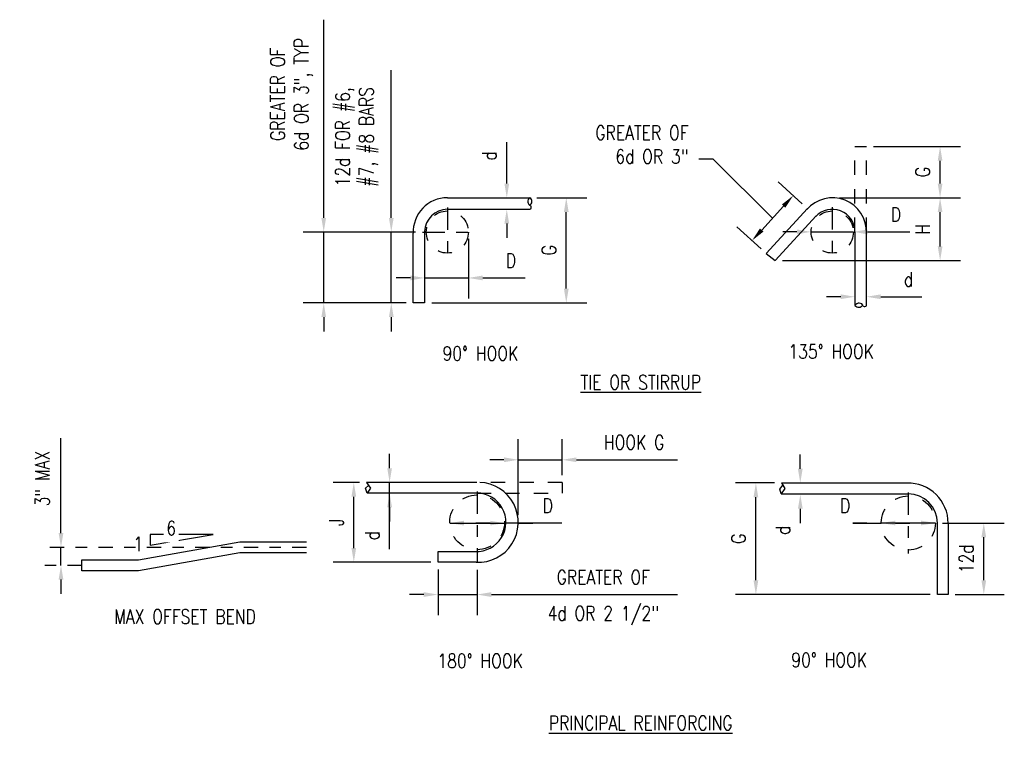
# Model space of a CAD drawing. Header units: inches. Extents: x -181 to 820, y -17 to 195.
# Tile 3 of 7: x 69 to 77.64, y 86.52 to 92.82. Entities that reach past the tile are written whole.
import ezdxf
from ezdxf import colors
from ezdxf.entities.mleader import LeaderData, LeaderLine
from ezdxf.math import Vec2, Vec3

# ---------------------------------------------------------------- set-up
doc = ezdxf.new("R2010")
doc.units = ezdxf.units.IN
doc.header["$MEASUREMENT"] = 0
doc.linetypes.add('Center 1_4_', pattern=[0.53125, 0.25, -0.09375, 0.09375, -0.09375])
doc.linetypes.add('Dash', pattern=[0.25, 0.125, -0.125])
for name, color, linetype in [('A-DETL-CNTR', 1, 'Center 1_4_'), ('A-DETL-WIDE', 5, 'Continuous'), ('S-ANNO-DIMS', 1, 'Continuous'), ('S-ANNO-NOTE', 2, 'Continuous')]:
    doc.layers.add(name, color=color, linetype=linetype)
doc.styles.add('Annotative', font='romans.shx', dxfattribs={"width": 0.8, "height": 0.125})
doc.dimstyles.new('Annotative', dxfattribs={"dimscale": 0, "dimtxt": 0.125, "dimasz": 0.125, "dimexe": 0.18, "dimexo": 0.0625, "dimgap": 0.09, "dimtad": 1, "dimdec": 3, "dimzin": 3, "dimdsep": 46, "dimlunit": 4, "dimtxsty": 'Annotative', "dimcen": 0.09, "dimclrt": 2, "dimazin": 2, "dimtfac": 1, "dimtdec": 3, "dimtmove": 0, "dimatfit": 0, "dimfxl": 1, "dimtfill": 1, "dimfrac": 2, "dimtolj": 1, "dimtzin": 0, "dimarcsym": 0})

# ---------------------------------------------------------------- blocks, each defined once
blk = doc.blocks.new('*D5')
at = {"layer": 'Defpoints', "color": 0, "lineweight": -3, "transparency": 16777216}
for p in [(76.127, 91.2575), (77.0718, 91.2575), (75.6255, 90.7059)]:
    blk.add_point(p, dxfattribs=at)
at = {"layer": 'S-ANNO-DIMS', "color": 0, "lineweight": -2, "transparency": 16777216}
for p, q in [((76.1895, 91.2575), (77.2518, 91.2575)), ((77.0718, 90.8309), (77.0718, 91.1325)), ((75.688, 90.7059), (77.2518, 90.7059))]:
    blk.add_line(p, q, dxfattribs=at)
at = {"layer": 'S-ANNO-DIMS', "color": 0, "lineweight": -3, "transparency": 16777216}
for points in [[(77.0509, 91.1325), (77.0926, 91.1325), (77.0718, 91.2575)], [(77.0509, 90.8309), (77.0926, 90.8309), (77.0718, 90.7059)]]:
    blk.add_solid(points, dxfattribs=at)
at = {"layer": 'S-ANNO-DIMS', "color": 2, "lineweight": -3, "transparency": 16777216, "insert": (76.9193, 90.9817), "char_height": 0.125, "attachment_point": 5, "rotation": 90, "style": 'Annotative', "bg_fill": 3, "box_fill_scale": 1.25, "bg_fill_color": 256, "bg_fill_true_color": 13158600, "bg_fill_transparency": 0}
blk.add_mtext('\\A1;H', dxfattribs=at)
blk = doc.blocks.new('*D6')
at = {"layer": 'Defpoints', "color": 0, "lineweight": -3, "transparency": 16777216}
for p in [(76.4255, 91.7078), (77.0718, 91.7078), (76.127, 91.2575)]:
    blk.add_point(p, dxfattribs=at)
at = {"layer": 'S-ANNO-DIMS', "color": 0, "lineweight": -2, "transparency": 16777216}
for p, q in [((76.488, 91.7078), (77.2518, 91.7078)), ((77.0718, 91.3825), (77.0718, 91.5828)), ((76.1895, 91.2575), (77.2518, 91.2575))]:
    blk.add_line(p, q, dxfattribs=at)
at = {"layer": 'S-ANNO-DIMS', "color": 0, "lineweight": -3, "transparency": 16777216}
for points in [[(77.0509, 91.5828), (77.0926, 91.5828), (77.0718, 91.7078)], [(77.0509, 91.3825), (77.0926, 91.3825), (77.0718, 91.2575)]]:
    blk.add_solid(points, dxfattribs=at)
at = {"layer": 'S-ANNO-DIMS', "color": 2, "lineweight": -3, "transparency": 16777216, "insert": (76.9193, 91.4827), "char_height": 0.125, "attachment_point": 5, "rotation": 90, "style": 'Annotative', "bg_fill": 3, "box_fill_scale": 1.25, "bg_fill_color": 256, "bg_fill_true_color": 13158600, "bg_fill_transparency": 0}
blk.add_mtext('\\A1;G', dxfattribs=at)
blk = doc.blocks.new('*D7')
at = {"layer": 'Defpoints', "color": 0, "lineweight": -3, "transparency": 16777216}
for p in [(75.9411, 90.9572), (76.311, 90.9584), (76.311, 90.9572)]:
    blk.add_point(p, dxfattribs=at)
at = {"layer": 'S-ANNO-DIMS', "color": 0, "lineweight": -2, "transparency": 16777216}
for p, q in [((75.8161, 90.9584), (75.6911, 90.9584)), ((75.9411, 90.9584), (76.311, 90.9584)), ((76.436, 90.9584), (76.8077, 90.9584))]:
    blk.add_line(p, q, dxfattribs=at)
at = {"layer": 'S-ANNO-DIMS', "color": 0, "lineweight": -3, "transparency": 16777216}
for points in [[(75.8161, 90.9792), (75.8161, 90.9375), (75.9411, 90.9584)], [(76.436, 90.9792), (76.436, 90.9375), (76.311, 90.9584)]]:
    blk.add_solid(points, dxfattribs=at)
at = {"layer": 'S-ANNO-DIMS', "color": 2, "lineweight": -3, "transparency": 16777216, "insert": (76.6844, 91.1109), "char_height": 0.125, "attachment_point": 5, "style": 'Annotative', "bg_fill": 3, "box_fill_scale": 1.25, "bg_fill_color": 256, "bg_fill_true_color": 13158600, "bg_fill_transparency": 0}
blk.add_mtext('\\A1;D', dxfattribs=at)
blk = doc.blocks.new('*D28')
at = {"layer": 'Defpoints', "color": 0, "lineweight": -3, "transparency": 16777216}
for p in [(73.2578, 91.2575), (73.2578, 91.1563), (73.2706, 91.1563)]:
    blk.add_point(p, dxfattribs=at)
at = {"layer": 'S-ANNO-DIMS', "color": 0, "lineweight": -2, "transparency": 16777216}
for p, q in [((73.2706, 91.3825), (73.2706, 91.7446)), ((73.2706, 91.0313), (73.2706, 90.9063))]:
    blk.add_line(p, q, dxfattribs=at)
at = {"layer": 'S-ANNO-DIMS', "color": 0, "lineweight": -3, "transparency": 16777216}
for points in [[(73.2497, 91.3825), (73.2914, 91.3825), (73.2706, 91.2575)], [(73.2497, 91.0313), (73.2914, 91.0313), (73.2706, 91.1563)]]:
    blk.add_solid(points, dxfattribs=at)
at = {"layer": 'S-ANNO-DIMS', "color": 2, "lineweight": -3, "transparency": 16777216, "insert": (73.1181, 91.626), "char_height": 0.125, "attachment_point": 5, "rotation": 90, "style": 'Annotative', "bg_fill": 3, "box_fill_scale": 1.25, "bg_fill_color": 256, "bg_fill_true_color": 13158600, "bg_fill_transparency": 0}
blk.add_mtext('\\A1;d', dxfattribs=at)
blk = doc.blocks.new('*D27')
at = {"layer": 'Defpoints', "color": 0, "lineweight": -3, "transparency": 16777216}
for p in [(72.55, 90.9561), (72.934, 90.9611), (72.934, 90.5543)]:
    blk.add_point(p, dxfattribs=at)
at = {"layer": 'S-ANNO-DIMS', "color": 0, "lineweight": -2, "transparency": 16777216}
for p, q in [((72.55, 90.8936), (72.55, 90.3743)), ((72.934, 90.8986), (72.934, 90.3743)), ((72.425, 90.5543), (72.3, 90.5543)), ((72.55, 90.5543), (72.934, 90.5543)), ((73.059, 90.5543), (73.4307, 90.5543))]:
    blk.add_line(p, q, dxfattribs=at)
at = {"layer": 'S-ANNO-DIMS', "color": 0, "lineweight": -3, "transparency": 16777216}
for points in [[(72.425, 90.5752), (72.425, 90.5335), (72.55, 90.5543)], [(73.059, 90.5752), (73.059, 90.5335), (72.934, 90.5543)]]:
    blk.add_solid(points, dxfattribs=at)
at = {"layer": 'S-ANNO-DIMS', "color": 2, "lineweight": -3, "transparency": 16777216, "insert": (73.3073, 90.7068), "char_height": 0.125, "attachment_point": 5, "style": 'Annotative', "bg_fill": 3, "box_fill_scale": 1.25, "bg_fill_color": 256, "bg_fill_true_color": 13158600, "bg_fill_transparency": 0}
blk.add_mtext('\\A1;D', dxfattribs=at)
blk = doc.blocks.new('*D26')
at = {"layer": 'Defpoints', "color": 0, "lineweight": -3, "transparency": 16777216}
for p in [(73.473, 91.2575), (73.7924, 91.2575), (72.55, 90.3358)]:
    blk.add_point(p, dxfattribs=at)
at = {"layer": 'S-ANNO-DIMS', "color": 0, "lineweight": -2, "transparency": 16777216}
for p, q in [((73.5355, 91.2575), (73.9724, 91.2575)), ((73.7924, 90.4608), (73.7924, 91.1325)), ((72.6125, 90.3358), (73.9724, 90.3358))]:
    blk.add_line(p, q, dxfattribs=at)
at = {"layer": 'S-ANNO-DIMS', "color": 0, "lineweight": -3, "transparency": 16777216}
for points in [[(73.7716, 91.1325), (73.8133, 91.1325), (73.7924, 91.2575)], [(73.7716, 90.4608), (73.8133, 90.4608), (73.7924, 90.3358)]]:
    blk.add_solid(points, dxfattribs=at)
at = {"layer": 'S-ANNO-DIMS', "color": 2, "lineweight": -3, "transparency": 16777216, "insert": (73.6399, 90.7966), "char_height": 0.125, "attachment_point": 5, "rotation": 90, "style": 'Annotative', "bg_fill": 3, "box_fill_scale": 1.25, "bg_fill_color": 256, "bg_fill_true_color": 13158600, "bg_fill_transparency": 0}
blk.add_mtext('\\A1;G', dxfattribs=at)
blk = doc.blocks.new('*D25')
at = {"layer": 'Defpoints', "color": 0, "lineweight": -3, "transparency": 16777216}
for p in [(72.2572, 90.9561), (72.5315, 90.9561), (72.4495, 90.3358)]:
    blk.add_point(p, dxfattribs=at)
at = {"layer": 'S-ANNO-DIMS', "color": 0, "lineweight": -2, "transparency": 16777216}
for p, q in [((72.2572, 91.0811), (72.2572, 92.3777)), ((72.469, 90.9561), (72.0772, 90.9561)), ((72.2572, 90.3358), (72.2572, 90.9561)), ((72.387, 90.3358), (72.0772, 90.3358)), ((72.2572, 90.2108), (72.2572, 90.0858))]:
    blk.add_line(p, q, dxfattribs=at)
at = {"layer": 'S-ANNO-DIMS', "color": 0, "lineweight": -3, "transparency": 16777216}
for points in [[(72.2364, 91.0811), (72.2781, 91.0811), (72.2572, 90.9561)], [(72.2364, 90.2108), (72.2781, 90.2108), (72.2572, 90.3358)]]:
    blk.add_solid(points, dxfattribs=at)
at = {"layer": 'S-ANNO-DIMS', "color": 2, "lineweight": -3, "transparency": 16777216, "insert": (71.9559, 91.7925), "char_height": 0.125, "attachment_point": 5, "rotation": 90, "style": 'Annotative', "bg_fill": 3, "box_fill_scale": 1.25, "bg_fill_color": 256, "bg_fill_true_color": 13158600, "bg_fill_transparency": 0}
blk.add_mtext('\\A1;12d FOR #6,\\P#7, #8 BARS', dxfattribs=at)
blk = doc.blocks.new('*D24')
at = {"layer": 'Defpoints', "color": 0, "lineweight": -3, "transparency": 16777216}
for p in [(72.5315, 90.9561), (71.6646, 90.3358), (72.4495, 90.3358)]:
    blk.add_point(p, dxfattribs=at)
at = {"layer": 'S-ANNO-DIMS', "color": 0, "lineweight": -2, "transparency": 16777216}
for p, q in [((71.6646, 91.0811), (71.6646, 92.8198)), ((72.469, 90.9561), (71.4846, 90.9561)), ((71.6646, 90.3358), (71.6646, 90.9561)), ((72.387, 90.3358), (71.4846, 90.3358)), ((71.6646, 90.2108), (71.6646, 90.0858))]:
    blk.add_line(p, q, dxfattribs=at)
at = {"layer": 'S-ANNO-DIMS', "color": 0, "lineweight": -3, "transparency": 16777216}
for points in [[(71.6438, 91.0811), (71.6854, 91.0811), (71.6646, 90.9561)], [(71.6438, 90.2108), (71.6854, 90.2108), (71.6646, 90.3358)]]:
    blk.add_solid(points, dxfattribs=at)
at = {"layer": 'S-ANNO-DIMS', "color": 2, "lineweight": -3, "transparency": 16777216, "insert": (71.3841, 92.1655), "char_height": 0.125, "attachment_point": 5, "rotation": 90, "style": 'Annotative', "bg_fill": 3, "box_fill_scale": 1.25, "bg_fill_color": 256, "bg_fill_true_color": 13158600, "bg_fill_transparency": 0}
blk.add_mtext('\\A1;GREATER OF\\P6d OR 3", TYP', dxfattribs=at)
blk = doc.blocks.new('*D23')
at = {"layer": 'Defpoints', "color": 0, "lineweight": -3, "transparency": 16777216}
for p in [(77.0303, 88.4043), (77.4551, 88.4043), (77.1428, 87.7768)]:
    blk.add_point(p, dxfattribs=at)
at = {"layer": 'S-ANNO-DIMS', "color": 0, "lineweight": -2, "transparency": 16777216}
for p, q in [((77.0928, 88.4043), (77.6351, 88.4043)), ((77.4551, 87.9018), (77.4551, 88.2793)), ((77.2053, 87.7768), (77.6351, 87.7768))]:
    blk.add_line(p, q, dxfattribs=at)
at = {"layer": 'S-ANNO-DIMS', "color": 0, "lineweight": -3, "transparency": 16777216}
for points in [[(77.4342, 88.2793), (77.4759, 88.2793), (77.4551, 88.4043)], [(77.4342, 87.9018), (77.4759, 87.9018), (77.4551, 87.7768)]]:
    blk.add_solid(points, dxfattribs=at)
at = {"layer": 'S-ANNO-DIMS', "color": 2, "lineweight": -3, "transparency": 16777216, "insert": (77.3026, 88.0906), "char_height": 0.125, "attachment_point": 5, "rotation": 90, "style": 'Annotative', "bg_fill": 3, "box_fill_scale": 1.25, "bg_fill_color": 256, "bg_fill_true_color": 13158600, "bg_fill_transparency": 0}
blk.add_mtext('\\A1;12d', dxfattribs=at)
blk = doc.blocks.new('*D22')
at = {"layer": 'Defpoints', "color": 0, "lineweight": -3, "transparency": 16777216}
for p in [(73.7569, 88.959), (73.7569, 88.7605), (73.371, 88.4101)]:
    blk.add_point(p, dxfattribs=at)
at = {"layer": 'S-ANNO-DIMS', "color": 0, "lineweight": -2, "transparency": 16777216}
for p, q in [((73.371, 88.4726), (73.371, 89.139)), ((73.7569, 88.823), (73.7569, 89.139)), ((73.246, 88.959), (73.121, 88.959)), ((73.371, 88.959), (73.7569, 88.959)), ((73.8819, 88.959), (74.7678, 88.959))]:
    blk.add_line(p, q, dxfattribs=at)
at = {"layer": 'S-ANNO-DIMS', "color": 0, "lineweight": -3, "transparency": 16777216}
for points in [[(73.246, 88.9799), (73.246, 88.9382), (73.371, 88.959)], [(73.8819, 88.9799), (73.8819, 88.9382), (73.7569, 88.959)]]:
    blk.add_solid(points, dxfattribs=at)
at = {"layer": 'S-ANNO-DIMS', "color": 2, "lineweight": -3, "transparency": 16777216, "insert": (74.3874, 89.1115), "char_height": 0.125, "attachment_point": 5, "style": 'Annotative', "bg_fill": 3, "box_fill_scale": 1.25, "bg_fill_color": 256, "bg_fill_true_color": 13158600, "bg_fill_transparency": 0}
blk.add_mtext('\\A1;HOOK G', dxfattribs=at)
blk = doc.blocks.new('*D21')
at = {"layer": 'Defpoints', "color": 0, "lineweight": -3, "transparency": 16777216}
for p in [(72.6676, 88.0599), (73.0102, 88.0575), (73.0102, 87.7768)]:
    blk.add_point(p, dxfattribs=at)
at = {"layer": 'S-ANNO-DIMS', "color": 0, "lineweight": -2, "transparency": 16777216}
for p, q in [((72.6676, 87.9974), (72.6676, 87.5968)), ((73.0102, 87.995), (73.0102, 87.5968)), ((72.5426, 87.7768), (72.4176, 87.7768)), ((72.6676, 87.7768), (73.0102, 87.7768)), ((73.1352, 87.7768), (74.7688, 87.7768))]:
    blk.add_line(p, q, dxfattribs=at)
at = {"layer": 'S-ANNO-DIMS', "color": 0, "lineweight": -3, "transparency": 16777216}
for points in [[(72.5426, 87.7977), (72.5426, 87.756), (72.6676, 87.7768)], [(73.1352, 87.7977), (73.1352, 87.756), (73.0102, 87.7768)]]:
    blk.add_solid(points, dxfattribs=at)
at = {"layer": 'S-ANNO-DIMS', "color": 2, "lineweight": -3, "transparency": 16777216, "insert": (74.1169, 87.9293), "char_height": 0.125, "attachment_point": 5, "style": 'Annotative', "bg_fill": 3, "box_fill_scale": 1.25, "bg_fill_color": 256, "bg_fill_true_color": 13158600, "bg_fill_transparency": 0}
blk.add_mtext('\\A1;GREATER OF', dxfattribs=at)
at = {"layer": 'S-ANNO-DIMS', "color": 2, "lineweight": -3, "transparency": 16777216, "insert": (74.1169, 87.5916), "char_height": 0.125, "attachment_point": 5, "style": 'Annotative', "bg_fill": 3, "box_fill_scale": 1.25, "bg_fill_color": 256, "bg_fill_true_color": 13158600, "bg_fill_transparency": 0}
blk.add_mtext('\\A1;4d OR 2 1/2"', dxfattribs=at)
blk = doc.blocks.new('*D20')
at = {"layer": 'Defpoints', "color": 0, "lineweight": -3, "transparency": 16777216}
for p in [(69.3598, 88.1906), (71.5132, 88.1906), (69.5427, 88.0328)]:
    blk.add_point(p, dxfattribs=at)
at = {"layer": 'S-ANNO-DIMS', "color": 0, "lineweight": -2, "transparency": 16777216}
for p, q in [((69.3598, 88.3156), (69.3598, 89.1491)), ((69.3598, 88.0328), (69.3598, 88.1906)), ((69.3598, 87.9078), (69.3598, 87.7828))]:
    blk.add_line(p, q, dxfattribs=at)
at = {"layer": 'S-ANNO-DIMS', "color": 0, "lineweight": -3, "transparency": 16777216}
for points in [[(69.339, 88.3156), (69.3806, 88.3156), (69.3598, 88.1906)], [(69.339, 87.9078), (69.3806, 87.9078), (69.3598, 88.0328)]]:
    blk.add_solid(points, dxfattribs=at)
at = {"layer": 'S-ANNO-DIMS', "color": 2, "lineweight": -3, "transparency": 16777216, "insert": (69.1954, 88.7949), "char_height": 0.125, "attachment_point": 5, "rotation": 90, "style": 'Annotative', "bg_fill": 3, "box_fill_scale": 1.25, "bg_fill_color": 256, "bg_fill_true_color": 13158600, "bg_fill_transparency": 0}
blk.add_mtext('\\A1;3" MAX', dxfattribs=at)
blk = doc.blocks.new('*D12')
at = {"layer": 'Defpoints', "color": 0, "lineweight": -3, "transparency": 16777216}
for p in [(75.9081, 91.1621), (75.4223, 90.8825), (75.5472, 90.7681)]:
    blk.add_point(p, dxfattribs=at)
at = {"layer": 'S-ANNO-DIMS', "color": 0, "lineweight": -2, "transparency": 16777216}
for p, q in [((75.8621, 91.2043), (75.6505, 91.3981)), ((75.6988, 91.1843), (75.5067, 90.9746)), ((75.5011, 90.8103), (75.2896, 91.0041))]:
    blk.add_line(p, q, dxfattribs=at)
at = {"layer": 'S-ANNO-DIMS', "color": 0, "lineweight": -3, "transparency": 16777216}
for points in [[(75.6835, 91.1984), (75.7142, 91.1702), (75.7833, 91.2765)], [(75.4914, 90.9887), (75.5221, 90.9606), (75.4223, 90.8825)]]:
    blk.add_solid(points, dxfattribs=at)
blk = doc.blocks.new('_None')
blk = doc.blocks.new('*D30')
at = {"layer": 'Defpoints', "color": 0, "lineweight": -3, "transparency": 16777216}
for p in [(76.325, 90.3893), (76.4255, 90.3893), (76.4255, 90.3893)]:
    blk.add_point(p, dxfattribs=at)
at = {"layer": 'S-ANNO-DIMS', "color": 0, "lineweight": -2, "transparency": 16777216}
for p, q in [((76.2, 90.3893), (76.075, 90.3893)), ((76.5505, 90.3893), (76.9127, 90.3893))]:
    blk.add_line(p, q, dxfattribs=at)
at = {"layer": 'S-ANNO-DIMS', "color": 0, "lineweight": -3, "transparency": 16777216}
for points in [[(76.2, 90.4102), (76.2, 90.3685), (76.325, 90.3893)], [(76.5505, 90.4102), (76.5505, 90.3685), (76.4255, 90.3893)]]:
    blk.add_solid(points, dxfattribs=at)
at = {"layer": 'S-ANNO-DIMS', "color": 2, "lineweight": -3, "transparency": 16777216, "insert": (76.7941, 90.5418), "char_height": 0.125, "attachment_point": 5, "style": 'Annotative', "bg_fill": 3, "box_fill_scale": 1.25, "bg_fill_color": 256, "bg_fill_true_color": 13158600, "bg_fill_transparency": 0}
blk.add_mtext('\\A1;d', dxfattribs=at)
blk = doc.blocks.new('*D31')
at = {"layer": 'Defpoints', "color": 0, "lineweight": -3, "transparency": 16777216}
for p in [(75.4558, 88.7554), (75.6802, 88.7554), (77.048, 87.7768)]:
    blk.add_point(p, dxfattribs=at)
at = {"layer": 'S-ANNO-DIMS', "color": 0, "lineweight": -2, "transparency": 16777216}
for p, q in [((75.6177, 88.7554), (75.2758, 88.7554)), ((75.4558, 87.9018), (75.4558, 88.6304)), ((76.9855, 87.7768), (75.2758, 87.7768))]:
    blk.add_line(p, q, dxfattribs=at)
at = {"layer": 'S-ANNO-DIMS', "color": 0, "lineweight": -3, "transparency": 16777216}
for points in [[(75.435, 88.6304), (75.4767, 88.6304), (75.4558, 88.7554)], [(75.435, 87.9018), (75.4767, 87.9018), (75.4558, 87.7768)]]:
    blk.add_solid(points, dxfattribs=at)
at = {"layer": 'S-ANNO-DIMS', "color": 2, "lineweight": -3, "transparency": 16777216, "insert": (75.3033, 88.2661), "char_height": 0.125, "attachment_point": 5, "rotation": 90, "style": 'Annotative', "bg_fill": 3, "box_fill_scale": 1.25, "bg_fill_color": 256, "bg_fill_true_color": 13158600, "bg_fill_transparency": 0}
blk.add_mtext('\\A1;G', dxfattribs=at)
blk = doc.blocks.new('*D32')
at = {"layer": 'Defpoints', "color": 0, "lineweight": -3, "transparency": 16777216}
for p in [(72.7701, 88.4035), (73.2503, 88.4035), (73.2503, 88.4035)]:
    blk.add_point(p, dxfattribs=at)
at = {"layer": 'S-ANNO-DIMS', "color": 0, "lineweight": -2, "transparency": 16777216}
for p, q in [((72.7701, 88.4035), (73.2503, 88.4035)), ((72.7701, 88.4035), (73.2503, 88.4035)), ((72.8951, 88.4035), (73.0201, 88.4035)), ((73.1253, 88.4035), (73.0003, 88.4035)), ((73.753, 88.4035), (73.2503, 88.4035)), ((73.3753, 88.4035), (73.5003, 88.4035))]:
    blk.add_line(p, q, dxfattribs=at)
at = {"layer": 'S-ANNO-DIMS', "color": 0, "lineweight": -3, "transparency": 16777216}
for points in [[(72.8951, 88.4243), (72.8951, 88.3827), (72.7701, 88.4035)], [(73.1253, 88.4243), (73.1253, 88.3827), (73.2503, 88.4035)]]:
    blk.add_solid(points, dxfattribs=at)
at = {"layer": 'S-ANNO-DIMS', "color": 2, "lineweight": -3, "transparency": 16777216, "insert": (73.6297, 88.556), "char_height": 0.125, "attachment_point": 5, "style": 'Annotative', "bg_fill": 3, "box_fill_scale": 1.25, "bg_fill_color": 256, "bg_fill_true_color": 13158600, "bg_fill_transparency": 0}
blk.add_mtext('\\A1;D', dxfattribs=at)
blk = doc.blocks.new('*D33')
at = {"layer": 'Defpoints', "color": 0, "lineweight": -3, "transparency": 16777216}
for p in [(72.2426, 88.7605), (72.2426, 88.7605), (72.2425, 88.6675)]:
    blk.add_point(p, dxfattribs=at)
at = {"layer": 'S-ANNO-DIMS', "color": 0, "lineweight": -2, "transparency": 16777216}
for p, q in [((72.2426, 88.8855), (72.2426, 89.0105)), ((72.2426, 88.6675), (72.2426, 88.7605)), ((72.2426, 88.1756), (72.2426, 88.6675)), ((72.2426, 88.5425), (72.2426, 88.4175))]:
    blk.add_line(p, q, dxfattribs=at)
at = {"layer": 'S-ANNO-DIMS', "color": 0, "lineweight": -3, "transparency": 16777216}
for points in [[(72.2218, 88.8855), (72.2634, 88.8855), (72.2426, 88.7605)], [(72.2218, 88.5425), (72.2634, 88.5425), (72.2426, 88.6675)]]:
    blk.add_solid(points, dxfattribs=at)
at = {"layer": 'S-ANNO-DIMS', "color": 2, "lineweight": -3, "transparency": 16777216, "insert": (72.0901, 88.2942), "char_height": 0.125, "attachment_point": 5, "rotation": 90, "style": 'Annotative', "bg_fill": 3, "box_fill_scale": 1.25, "bg_fill_color": 256, "bg_fill_true_color": 13158600, "bg_fill_transparency": 0}
blk.add_mtext('\\A1;d', dxfattribs=at)
blk = doc.blocks.new('*D34')
at = {"layer": 'Defpoints', "color": 0, "lineweight": -3, "transparency": 16777216}
for p in [(75.8453, 88.7554), (75.8453, 88.6542), (75.8453, 88.6542)]:
    blk.add_point(p, dxfattribs=at)
at = {"layer": 'S-ANNO-DIMS', "color": 0, "lineweight": -2, "transparency": 16777216}
for p, q in [((75.8453, 88.8804), (75.8453, 89.0054)), ((75.8453, 88.5292), (75.8453, 88.4042))]:
    blk.add_line(p, q, dxfattribs=at)
at = {"layer": 'S-ANNO-DIMS', "color": 0, "lineweight": -3, "transparency": 16777216}
for points in [[(75.8244, 88.8804), (75.8661, 88.8804), (75.8453, 88.7554)], [(75.8244, 88.5292), (75.8661, 88.5292), (75.8453, 88.6542)]]:
    blk.add_solid(points, dxfattribs=at)
at = {"layer": 'S-ANNO-DIMS', "color": 2, "lineweight": -3, "transparency": 16777216, "insert": (75.6928, 88.3416), "char_height": 0.125, "attachment_point": 5, "rotation": 90, "style": 'Annotative', "bg_fill": 3, "box_fill_scale": 1.25, "bg_fill_color": 256, "bg_fill_true_color": 13158600, "bg_fill_transparency": 0}
blk.add_mtext('\\A1;d', dxfattribs=at)
blk = doc.blocks.new('*D35')
at = {"layer": 'Defpoints', "color": 0, "lineweight": -3, "transparency": 16777216}
for p in [(76.5551, 88.4043), (76.5551, 88.4043), (77.0303, 88.4043)]:
    blk.add_point(p, dxfattribs=at)
at = {"layer": 'S-ANNO-DIMS', "color": 0, "lineweight": -2, "transparency": 16777216}
for p, q in [((76.4301, 88.4043), (76.3051, 88.4043)), ((77.0303, 88.4043), (76.5551, 88.4043)), ((76.6801, 88.4043), (76.8051, 88.4043)), ((76.9053, 88.4043), (76.7803, 88.4043))]:
    blk.add_line(p, q, dxfattribs=at)
at = {"layer": 'S-ANNO-DIMS', "color": 0, "lineweight": -3, "transparency": 16777216}
for points in [[(76.6801, 88.4252), (76.6801, 88.3835), (76.5551, 88.4043)], [(76.9053, 88.4252), (76.9053, 88.3835), (77.0303, 88.4043)]]:
    blk.add_solid(points, dxfattribs=at)
at = {"layer": 'S-ANNO-DIMS', "color": 2, "lineweight": -3, "transparency": 16777216, "insert": (76.2387, 88.5568), "char_height": 0.125, "attachment_point": 5, "style": 'Annotative', "bg_fill": 3, "box_fill_scale": 1.25, "bg_fill_color": 256, "bg_fill_true_color": 13158600, "bg_fill_transparency": 0}
blk.add_mtext('\\A1;D', dxfattribs=at)
blk = doc.blocks.new('*D36')
at = {"layer": 'Defpoints', "color": 0, "lineweight": -3, "transparency": 16777216}
for p in [(71.9284, 88.7605), (72.0409, 88.7605), (72.6676, 88.0599)]:
    blk.add_point(p, dxfattribs=at)
at = {"layer": 'S-ANNO-DIMS', "color": 0, "lineweight": -2, "transparency": 16777216}
for p, q in [((71.9784, 88.7605), (71.7484, 88.7605)), ((71.9284, 88.1849), (71.9284, 88.6355)), ((72.6051, 88.0599), (71.7484, 88.0599))]:
    blk.add_line(p, q, dxfattribs=at)
at = {"layer": 'S-ANNO-DIMS', "color": 0, "lineweight": -3, "transparency": 16777216}
for points in [[(71.9076, 88.6355), (71.9493, 88.6355), (71.9284, 88.7605)], [(71.9076, 88.1849), (71.9493, 88.1849), (71.9284, 88.0599)]]:
    blk.add_solid(points, dxfattribs=at)
at = {"layer": 'S-ANNO-DIMS', "color": 2, "lineweight": -3, "transparency": 16777216, "insert": (71.7759, 88.4102), "char_height": 0.125, "attachment_point": 5, "rotation": 90, "style": 'Annotative', "bg_fill": 3, "box_fill_scale": 1.25, "bg_fill_color": 256, "bg_fill_true_color": 13158600, "bg_fill_transparency": 0}
blk.add_mtext('\\A1;J', dxfattribs=at)

msp = doc.modelspace()

# ---------------------------------------------------------------- linework, layer by layer
at = {"layer": 'A-DETL-CNTR', "lineweight": -3, "ltscale": 0.5}
msp.add_line((69.5427, 88.0328), (69.1798, 88.0328), dxfattribs=at)
at = {"layer": 'A-DETL-WIDE', "linetype": 'Dash', "lineweight": -3}
for p, q in [((76.3251, 90.9583), (76.3251, 91.7078)), ((73.7569, 88.7605), (72.8989, 88.7605)), ((73.0074, 88.6675), (73.7569, 88.6675))]:
    msp.add_line(p, q, dxfattribs=at)
at = {"layer": 'A-DETL-WIDE', "lineweight": -3}
for p, q in [((76.3251, 91.7078), (76.4255, 91.7078)), ((72.749, 91.2575), (73.473, 91.2575)), ((72.749, 91.1563), (73.4727, 91.1563)), ((75.9081, 91.1621), (75.5472, 90.7681)), ((75.6255, 90.7059), (75.9851, 91.0977)), ((72.55, 90.9611), (72.55, 90.3358)), ((76.325, 90.9584), (76.325, 90.3128)), ((76.4255, 90.3105), (76.4252, 90.9774)), ((72.4495, 90.3358), (72.4495, 90.9464)), ((75.5472, 90.7681), (75.6255, 90.7059)), ((72.55, 90.3358), (72.4495, 90.3358)), ((72.0297, 88.7091), (72.0573, 88.7348)), ((72.0462, 88.6675), (72.0297, 88.7091)), ((72.0409, 88.7605), (72.0738, 88.7091)), ((72.0738, 88.7091), (72.0462, 88.6675)), ((73.7569, 88.7608), (73.7569, 88.6675)), ((75.6671, 88.7009), (75.6914, 88.7362)), ((75.6802, 88.7554), (76.7919, 88.7554)), ((75.6802, 88.7554), (75.7089, 88.7061)), ((73.0074, 88.6675), (72.0462, 88.6675)), ((75.6765, 88.6607), (75.6671, 88.7009)), ((75.7089, 88.7061), (75.6765, 88.6607)), ((75.6772, 88.66), (76.7888, 88.66)), ((77.048, 87.7768), (77.048, 88.4035)), ((77.1428, 88.4035), (77.1428, 87.7768)), ((70.0389, 88.0802), (70.9292, 88.238)), ((70.9292, 88.238), (71.5132, 88.238)), ((70.9292, 88.1431), (70.0389, 87.9855)), ((71.5132, 88.1431), (70.9292, 88.1431)), ((72.6676, 88.0599), (72.6676, 88.1551)), ((72.6676, 88.1551), (72.995, 88.1551)), ((69.5427, 88.0802), (70.0389, 88.0802)), ((69.5427, 87.9855), (69.5427, 88.0802)), ((73.002, 88.0599), (72.6676, 88.0599)), ((70.0389, 87.9855), (69.5427, 87.9855)), ((77.1428, 87.7768), (77.048, 87.7768))]:
    msp.add_line(p, q, dxfattribs=at)
at = {"layer": 'A-DETL-WIDE', "linetype": 'Dash', "lineweight": -3}
for centre, radius in [((72.749, 90.9572), 0.185), ((76.126, 90.9572), 0.185), ((73.0102, 88.4104), 0.2402), ((76.7927, 88.4043), 0.2376)]:
    msp.add_circle(centre, radius, dxfattribs=at)
at = {"layer": 'A-DETL-WIDE', "lineweight": -3}
for centre, radius, start, end in [((72.7481, 90.9586), 0.2988, 89.82638, 182.35437), ((73.4959, 91.2238), 0.0408, 124.28389, 247.36872), ((73.4512, 91.2245), 0.0396, 301.76284, 56.55618), ((76.127, 90.9586), 0.2988, 357.64563, 138.90673), ((72.749, 90.9572), 0.199, 90, 178.89008), ((73.4675, 91.1735), 0.018, 286.73807, 44.85573), ((76.126, 90.9572), 0.199, 0.31193, 136.66006), ((76.3579, 90.3407), 0.0431, 220.32653, 325.76871), ((76.3606, 90.2925), 0.0408, 22.63128, 150.35348), ((76.4109, 90.3209), 0.018, 225.14427, 324.55628), ((73.0204, 88.4101), 0.3506, 266.99243, 87.86726), ((76.7889, 88.4016), 0.3537, 0.29781, 90.99425), ((73.0065, 88.4112), 0.2563, 267.42287, 89.79991), ((76.7895, 88.4012), 0.2586, 0.50229, 89.47693)]:
    msp.add_arc(centre, radius, start, end, dxfattribs=at)
at = {"layer": 'S-ANNO-DIMS', "lineweight": -3}
for p, q in [((70.1411, 88.2097), (70.6957, 88.3044)), ((70.6957, 88.3044), (70.1411, 88.3044)), ((70.1411, 88.3044), (70.1411, 88.2097))]:
    msp.add_line(p, q, dxfattribs=at)

# ---------------------------------------------------------------- texts
at = {"layer": 'S-ANNO-NOTE', "lineweight": -3, "char_height": 0.125, "line_spacing_factor": 0.981704, "style": 'Annotative', "bg_fill": 2}
for s, insert, width, attachment_point in [('\\pxt3.2,6.4,9.6,12.8,16,19.2,22.4,25.6,28.8,32,35.2,38.4,41.6,44.8,48,51.2,54.4,57.6,60.8,64,67.2,70.4,73.6,76.8,80,83.2,86.4,89.6,92.8,96,99.2,102.4;90° HOOK', (72.7073, 89.8293), 1, 7), ('\\pxt3.2,6.4,9.6,12.8,16,19.2,22.4,25.6,28.8,32,35.2,38.4,41.6,44.8,48,51.2,54.4,57.6,60.8,64,67.2,70.4,73.6,76.8,80,83.2,86.4,89.6,92.8,96,99.2,102.4;135%%D HOOK', (76.116, 89.909), 1.508258, 5), ('\\pxqc,t3.2,6.4,9.6,12.8,16,19.2,22.4,25.6,28.8,32,35.2,38.4,41.6,44.8,48,51.2,54.4,57.6,60.8,64,67.2,70.4,73.6,76.8,80,83.2,86.4,89.6,92.8,96,99.2,102.4;{MAX OFFSET BEND}', (70.4472, 87.5211), 2, 8), ('\\pxqc,t3.2,6.4,9.6,12.8,16,19.2,22.4,25.6,28.8,32,35.2,38.4,41.6,44.8,48,51.2,54.4,57.6,60.8,64,67.2,70.4,73.6,76.8,80,83.2,86.4,89.6,92.8,96,99.2,102.4;{90° HOOK}', (76.0988, 87.1401), 2, 8), ('\\pxqc,t3.2,6.4,9.6,12.8,16,19.2,22.4,25.6,28.8,32,35.2,38.4,41.6,44.8,48,51.2,54.4,57.6,60.8,64,67.2,70.4,73.6,76.8,80,83.2,86.4,89.6,92.8,96,99.2,102.4;{180° HOOK}', (73.0367, 87.1329), 2, 8), ('\\pxt3.2,6.4,9.6,12.8,16,19.2,22.4,25.6,28.8,32,35.2,38.4,41.6,44.8,48,51.2,54.4,57.6,60.8,64,67.2,70.4,73.6,76.8,80,83.2,86.4,89.6,92.8,96,99.2,102.4;{\\LPRINCIPAL REINFORCING}', (73.6396, 86.587), 2, 7)]:
    msp.add_mtext(s, dxfattribs=dict(at, insert=insert, width=width, attachment_point=attachment_point))

# ---------------------------------------------------------------- next in the draw order: texts
for s, insert, width, attachment_point in [('\\pxt3.2,6.4,9.6,12.8,16,19.2,22.4,25.6,28.8,32,35.2,38.4,41.6,44.8,48,51.2,54.4,57.6,60.8,64,67.2,70.4,73.6,76.8,80,83.2,86.4,89.6,92.8,96,99.2,102.4;{\\LTIE OR STIRRUP}', (73.9168, 89.576), 2, 7), ('\\pxqc,t3.2,6.4,9.6,12.8,16,19.2,22.4,25.6,28.8,32,35.2,38.4,41.6,44.8,48,51.2,54.4,57.6,60.8,64,67.2,70.4,73.6,76.8,80,83.2,86.4,89.6,92.8,96,99.2,102.4;{6}', (70.3269, 88.2964), 0.006442, 8), ('\\pxqc,t3.2,6.4,9.6,12.8,16,19.2,22.4,25.6,28.8,32,35.2,38.4,41.6,44.8,48,51.2,54.4,57.6,60.8,64,67.2,70.4,73.6,76.8,80,83.2,86.4,89.6,92.8,96,99.2,102.4;{1}', (70.0369, 88.158), 0.006442, 8)]:
    msp.add_mtext(s, dxfattribs=dict(at, insert=insert, width=width, attachment_point=attachment_point))

# ---------------------------------------------------------------- next in the draw order: dimensions: what is measured, and where the dimension line sits
at = {"layer": 'S-ANNO-DIMS', "lineweight": -3}
for base, p1, p2, picture, middle in [((73.2706, 91.1563), (73.2578, 91.2575), (73.2578, 91.1563), '*D28', (73.2706, 91.626)), ((72.2426, 88.7605), (72.2425, 88.6675), (72.2426, 88.7605), '*D33', (72.2425, 88.2942))]:
    dim = msp.add_linear_dim(base=base, p1=p1, p2=p2, angle=90, text='d', dimstyle='Annotative', override={"dimpost": '\\X', "dimse1": 1, "dimse2": 1}, dxfattribs=at)
    dim.commit()
    dim.dimension.update_dxf_attribs({"geometry": picture, "text_midpoint": middle, "dimtype": 160})
for base, p1, p2, text, picture, middle in [((77.0718, 91.2575), (75.6255, 90.7059), (76.127, 91.2575), 'H', '*D5', (76.9193, 90.9817)), ((77.4551, 88.4043), (77.1428, 87.7768), (77.0303, 88.4043), '12d', '*D23', (77.3026, 88.0906))]:
    dim = msp.add_linear_dim(base=base, p1=p1, p2=p2, angle=90, text=text, dimstyle='Annotative', override={"dimpost": '\\X'}, dxfattribs=at)
    dim.commit()
    dim.dimension.update_dxf_attribs({"geometry": picture, "text_midpoint": middle})
dim = msp.add_linear_dim(base=(76.4255, 90.3893), p1=(76.325, 90.3893), p2=(76.4255, 90.3893), text='d', dimstyle='Annotative', override={"dimpost": '\\X', "dimse1": 1, "dimse2": 1}, dxfattribs=at)
dim.commit()
dim.dimension.update_dxf_attribs({"geometry": '*D30', "text_midpoint": (76.7941, 90.5418)})
for base, p1, p2, text, picture, middle in [((73.7569, 88.959), (73.371, 88.4101), (73.7569, 88.7605), 'HOOK G', '*D22', (74.3874, 88.959)), ((73.0102, 87.7768), (72.6676, 88.0599), (73.0102, 88.0575), 'GREATER OF\\X 4d OR 2 1/2"', '*D21', (74.1169, 87.7768))]:
    dim = msp.add_linear_dim(base=base, p1=p1, p2=p2, text=text, dimstyle='Annotative', override={"dimpost": '\\X'}, dxfattribs=at)
    dim.commit()
    dim.dimension.update_dxf_attribs({"geometry": picture, "text_midpoint": middle, "dimtype": 160})

# ---------------------------------------------------------------- next in the draw order: linework, layer by layer
at = {"layer": 'A-DETL-CNTR', "lineweight": -3, "ltscale": 0.5}
msp.add_line((71.5132, 88.1906), (69.1798, 88.1906), dxfattribs=at)

# ---------------------------------------------------------------- next in the draw order: dimensions: what is measured, and where the dimension line sits
at = {"layer": 'S-ANNO-DIMS', "lineweight": -3}
for base, p1, p2, text, picture, middle in [((77.0718, 91.7078), (76.127, 91.2575), (76.4255, 91.7078), 'G', '*D6', (77.0718, 91.4827)), ((71.9284, 88.7605), (72.6676, 88.0599), (72.0409, 88.7605), 'J', '*D36', (71.9284, 88.4102)), ((75.4558, 88.7554), (77.048, 87.7768), (75.6802, 88.7554), 'G', '*D31', (75.4558, 88.2661))]:
    dim = msp.add_linear_dim(base=base, p1=p1, p2=p2, angle=90, text=text, dimstyle='Annotative', override={"dimpost": '\\X'}, dxfattribs=at)
    dim.commit()
    dim.dimension.update_dxf_attribs({"geometry": picture, "text_midpoint": middle, "dimtype": 160})
dim = msp.add_linear_dim(base=(76.311, 90.9584), p1=(75.9411, 90.9572), p2=(76.311, 90.9572), text='D', dimstyle='Annotative', override={"dimpost": '\\X', "dimse1": 1, "dimse2": 1}, dxfattribs=at)
dim.commit()
dim.dimension.update_dxf_attribs({"geometry": '*D7', "text_midpoint": (76.6844, 91.1109)})
for base, p1, p2, override, picture, middle in [((72.934, 90.5543), (72.55, 90.9561), (72.934, 90.9611), {"dimpost": '\\X'}, '*D27', (73.3073, 90.5543)), ((73.2503, 88.4035), (72.7701, 88.4035), (73.2503, 88.4035), {"dimpost": '\\X', "dimdle": 0.5, "dimse1": 1, "dimse2": 1}, '*D32', (73.6297, 88.4035))]:
    dim = msp.add_linear_dim(base=base, p1=p1, p2=p2, text='D', dimstyle='Annotative', override=override, dxfattribs=at)
    dim.commit()
    dim.dimension.update_dxf_attribs({"geometry": picture, "text_midpoint": middle, "dimtype": 160})

# ---------------------------------------------------------------- next in the draw order: linework, layer by layer
at = {"layer": 'A-DETL-WIDE', "linetype": 'Dash', "lineweight": -3}
msp.add_line((76.4258, 90.9586), (76.4255, 91.7078), dxfattribs=at)
at = {"layer": 'A-DETL-WIDE', "lineweight": -3}
msp.add_line((72.8989, 88.7605), (72.0409, 88.7605), dxfattribs=at)
at = {"layer": 'S-ANNO-DIMS', "linetype": 'Center 1_4_', "lineweight": -3, "ltscale": 0.785}
for p, q in [((76.126, 91.1747), (76.126, 90.7398)), ((73.0102, 88.6805), (73.0102, 88.0596)), ((76.7927, 88.6719), (76.7927, 88.1367))]:
    msp.add_line(p, q, dxfattribs=at)
at = {"layer": 'S-ANNO-DIMS', "lineweight": -3}
msp.add_line((73.5003, 88.4035), (73.2503, 88.4035), dxfattribs=at)

# ---------------------------------------------------------------- next in the draw order: dimensions: what is measured, and where the dimension line sits
dim = msp.add_aligned_dim(p1=(75.9081, 91.1621), p2=(75.5472, 90.7681), distance=-0.1694, text=' ', dimstyle='Annotative', override={"dimpost": '\\X'}, dxfattribs=at)
dim.commit()
dim.dimension.update_dxf_attribs({"geometry": '*D12', "text_midpoint": (75.6028, 91.0795)})
for base, p1, p2, text, override, picture, middle in [((73.7924, 91.2575), (72.55, 90.3358), (73.473, 91.2575), 'G', {"dimpost": '\\X'}, '*D26', (73.6399, 90.7966)), ((69.3598, 88.1906), (69.5427, 88.0328), (71.5132, 88.1906), '3" MAX', {"dimpost": '\\X', "dimse1": 1, "dimse2": 1}, '*D20', (69.1954, 88.7949))]:
    dim = msp.add_linear_dim(base=base, p1=p1, p2=p2, angle=90, text=text, dimstyle='Annotative', override=override, dxfattribs=at)
    dim.commit()
    dim.dimension.update_dxf_attribs({"geometry": picture, "text_midpoint": middle})
dim = msp.add_linear_dim(base=(75.8453, 88.6542), p1=(75.8453, 88.7554), p2=(75.8453, 88.6542), angle=90, text='d', dimstyle='Annotative', override={"dimpost": '\\X', "dimse1": 1, "dimse2": 1}, dxfattribs=at)
dim.commit()
dim.dimension.update_dxf_attribs({"geometry": '*D34', "text_midpoint": (75.8453, 88.3416), "dimtype": 160})

# ---------------------------------------------------------------- next in the draw order: linework, layer by layer
at = {"layer": 'S-ANNO-DIMS', "linetype": 'Center 1_4_', "lineweight": -3, "ltscale": 0.785}
msp.add_line((72.749, 91.1736), (72.749, 90.7386), dxfattribs=at)

# ---------------------------------------------------------------- next in the draw order: dimensions: what is measured, and where the dimension line sits
at = {"layer": 'S-ANNO-DIMS', "lineweight": -3}
for base, p1, p2, angle, text, override, picture, middle in [((72.2572, 90.9561), (72.4495, 90.3358), (72.5315, 90.9561), 90, '12d FOR #6,\\P#7, #8 BARS', {"dimpost": '\\X'}, '*D25', (72.2572, 91.7925)), ((76.5551, 88.4043), (77.0303, 88.4043), (76.5551, 88.4043), 180, 'D', {"dimpost": '\\X', "dimdle": 0.5, "dimse1": 1, "dimse2": 1}, '*D35', (76.2387, 88.4043))]:
    dim = msp.add_linear_dim(base=base, p1=p1, p2=p2, angle=angle, text=text, dimstyle='Annotative', override=override, dxfattribs=at)
    dim.commit()
    dim.dimension.update_dxf_attribs({"geometry": picture, "text_midpoint": middle, "dimtype": 160})

# ---------------------------------------------------------------- next in the draw order: leaders
at = {"layer": 'S-ANNO-DIMS', "color": 2, "lineweight": -3}
ml = msp.add_multileader_mtext('Standard', dxfattribs=at)
ml.set_content('GREATER OF\\P6d OR 3" ', color=2, style='Annotative')
ml.set_leader_properties(color=1, linetype='ByLayer', lineweight=-1)
ml.set_arrow_properties(name='NONE')
ml.build(insert=Vec2(0, 0))
ml.multileader.update_dxf_attribs({"text_right_attachment_type": 3, "dogleg_length": 0.125, "arrow_head_size": 0.125})
ctx = ml.context
ctx.base_point, ctx.char_height, ctx.arrow_head_size, ctx.landing_gap_size, ctx.plane_origin = Vec3(73.861, 91.8279), 0.125, 0.125, 0.09, Vec3(74.9233, 91.702)
ctx.right_attachment, ctx.text_align_type = 3, 2
notes = []
notes.append((ctx, [(0, (1, 1, 0), (75.0803, 91.5958), (-1, 0), 0.125, [(0, [(75.6028, 91.0795)], 0, [])])]))
ctx.mtext.insert, ctx.mtext.width, ctx.mtext.alignment, ctx.mtext.flow_direction = Vec3(74.8653, 91.8904), 1.214519, 3, 5
for ctx, leaders in notes:
    for number, flags, end, landing, length, lines in leaders:
        leader = LeaderData()
        leader.index, (leader.has_last_leader_line, leader.has_dogleg_vector, leader.attachment_direction) = number, flags
        leader.last_leader_point, leader.dogleg_vector, leader.dogleg_length = Vec3(end), Vec3(landing), length
        for number, points, colour, breaks in lines:
            line = LeaderLine()
            line.index, line.vertices, line.color, line.breaks = number, Vec3.list(points), colors.encode_raw_color(colour), breaks
            leader.lines.append(line)
        ctx.leaders.append(leader)

# ---------------------------------------------------------------- next in the draw order: linework, layer by layer
at = {"layer": 'S-ANNO-DIMS', "lineweight": -3}
msp.add_line((76.3051, 88.4043), (76.5551, 88.4043), dxfattribs=at)

# ---------------------------------------------------------------- next in the draw order: dimensions: what is measured, and where the dimension line sits
dim = msp.add_linear_dim(base=(71.6646, 90.3358), p1=(72.5315, 90.9561), p2=(72.4495, 90.3358), angle=90, text='GREATER OF\\P6d OR 3", TYP', dimstyle='Annotative', override={"dimpost": '\\X'}, dxfattribs=at)
dim.commit()
dim.dimension.update_dxf_attribs({"geometry": '*D24', "text_midpoint": (71.6646, 92.1655), "dimtype": 160})

# ---------------------------------------------------------------- next in the draw order: linework, layer by layer
at = {"layer": 'S-ANNO-DIMS', "linetype": 'Center 1_4_', "lineweight": -3, "ltscale": 0.785}
msp.add_line((72.5315, 90.9561), (72.9665, 90.9561), dxfattribs=at)

doc.saveas('drawing.dxf')
